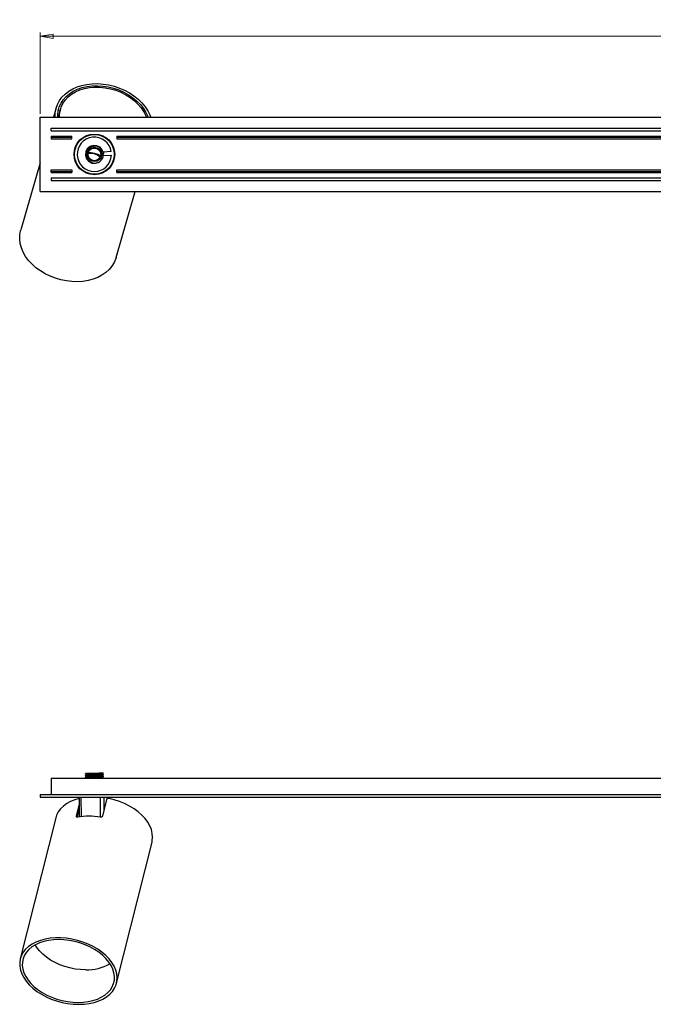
# Model space of a CAD drawing. Header units: millimetres. Extents: x 374 to 1056, y 319 to 621.
# Tile 2 of 4: x 539 to 715, y 349 to 621. Entities that reach past the tile are written whole.
import ezdxf

# ---------------------------------------------------------------- set-up
doc = ezdxf.new("R2010")
doc.units = ezdxf.units.MM
doc.styles.add('SLDTEXTSTYLE0', font='TXT', dxfattribs={"width": 0.75})
doc.dimstyles.new('SLDDIMSTYLE0', dxfattribs={"dimtxt": 3.5, "dimasz": 3.556, "dimexe": 0, "dimexo": 0.0625, "dimgap": 0.875, "dimtad": 1, "dimdec": 0, "dimlfac": 2, "dimrnd": 1e-09, "dimzin": 12, "dimdsep": 46, "dimtxsty": 'SLDTEXTSTYLE0', "dimblk1": 'CLOSED', "dimblk2": 'CLOSED', "dimsah": 1, "dimcen": 0.09, "dimadec": 0, "dimazin": 3, "dimtfac": 1, "dimtdec": 0, "dimtofl": 0, "dimtmove": 0, "dimatfit": 3, "dimldrblk": 'CLOSED', "dimfxl": 0, "dimfrac": 2, "dimtolj": 1, "dimtzin": 12, "dimarcsym": 0})

# ---------------------------------------------------------------- blocks, each defined once
blk = doc.blocks.new('_Closed')
at = {"color": 0, "linetype": 'ByBlock', "lineweight": -2}
for p, q in [((-1, 0.166667), (0, 0)), ((-1, 0.166667), (-1, -0.166667)), ((0, 0), (-1, -0.166667)), ((0, 0), (-1, 0))]:
    blk.add_line(p, q, dxfattribs=at)
blk = doc.blocks.new('_D_3')
at = {"color": 7, "linetype": 'Continuous', "lineweight": 0}
for p, q in [((545.14, 595.33), (545.14, 617.76)), ((545.14, 616.76), (895.14, 616.76)), ((895.14, 595.33), (895.14, 617.76))]:
    blk.add_line(p, q, dxfattribs=at)
at = {"color": 7, "linetype": 'Continuous', "lineweight": 18, "xscale": 3.556, "yscale": 3.556, "rotation": 180.0000000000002}
blk.add_blockref('_Closed', (545.14, 616.76, 15.48), dxfattribs=at)
at = {"color": 7, "linetype": 'Continuous', "lineweight": 18, "xscale": 3.556, "yscale": 3.556}
blk.add_blockref('_Closed', (895.14, 616.76, 15.48), dxfattribs=at)
at = {"color": 7, "linetype": 'Continuous', "lineweight": 18, "insert": (718.23, 621.27), "char_height": 3.5, "attachment_point": 1, "style": 'SLDTEXTSTYLE0'}
blk.add_mtext('700', dxfattribs=at)

msp = doc.modelspace()

# ---------------------------------------------------------------- linework, layer by layer
at = {"color": 7, "linetype": 'Continuous', "lineweight": 25}
for p, q in [((549.567, 596.944), (548.806, 594.327)), ((550.767, 596.595), (550.58, 595.953)), ((545.144, 573.827), (545.144, 594.327)), ((545.144, 594.327), (895.144, 594.327)), ((550, 594.818), (550.34, 594.719)), ((550.65, 596.191), (550.181, 596.327)), ((548.144, 590.577), (548.144, 591.327)), ((548.144, 591.327), (892.144, 591.327)), ((548.144, 590.577), (892.144, 590.577)), ((548.144, 589.077), (553.894, 589.077)), ((548.144, 589.077), (548.144, 588.825)), ((548.144, 588.825), (548.144, 588.327)), ((548.144, 588.825), (553.894, 588.825)), ((553.894, 588.825), (553.894, 589.077)), ((553.894, 588.327), (553.894, 588.825)), ((557.667, 588.987), (557.714, 589.15)), ((558.408, 589.295), (558.45, 589.44)), ((558.813, 589.542), (559.063, 589.469)), ((558.947, 589.573), (559.209, 589.497)), ((566.394, 589.077), (818.894, 589.077)), ((566.394, 589.077), (566.394, 588.825)), ((566.394, 588.825), (566.394, 588.327)), ((566.394, 588.825), (818.894, 588.825)), ((548.144, 588.327), (553.894, 588.327)), ((554.874, 585.648), (554.765, 585.722)), ((555.076, 586.213), (554.972, 586.287)), ((555.242, 586.571), (555.14, 586.645)), ((563.841, 588.15), (564.103, 588.073)), ((563.949, 588.048), (564.199, 587.976)), ((564.451, 587.695), (564.409, 587.55)), ((564.916, 587.055), (564.869, 586.893)), ((566.394, 588.327), (818.894, 588.327)), ((557.649, 583.92), (557.671, 583.917)), ((557.864, 585.006), (557.815, 585.021)), ((564.834, 584.829), (562.665, 584.713)), ((562.665, 584.713), (562.687, 584.304)), ((562.719, 583.714), (564.888, 583.83)), ((565.695, 583.168), (565.568, 583.161)), ((565.746, 583.56), (565.619, 583.552)), ((545.144, 581.738), (539.756, 563.211)), ((555.373, 581.098), (555.42, 581.261)), ((565.567, 582.581), (565.436, 582.576)), ((548.144, 579.329), (548.144, 579.827)), ((548.144, 579.827), (553.894, 579.827)), ((548.144, 579.329), (553.894, 579.329)), ((548.144, 579.077), (548.144, 579.329)), ((548.144, 579.077), (553.894, 579.077)), ((548.144, 577.577), (548.144, 576.827)), ((548.144, 577.577), (892.144, 577.577)), ((553.894, 579.827), (553.894, 579.329)), ((553.894, 579.329), (553.894, 579.077)), ((562.622, 579.166), (562.574, 579.004)), ((566.394, 579.329), (566.394, 579.827)), ((566.394, 579.827), (818.894, 579.827)), ((566.394, 579.329), (818.894, 579.329)), ((566.394, 579.077), (566.394, 579.329)), ((566.394, 579.077), (818.894, 579.077)), ((548.144, 576.827), (892.144, 576.827)), ((545.144, 573.827), (895.144, 573.827)), ((566.162, 555.531), (571.483, 573.827)), ((548.144, 411.498), (548.144, 406.998)), ((548.144, 411.498), (892.144, 411.498)), ((557.644, 412.733), (557.644, 412.671)), ((557.644, 412.233), (557.644, 412.171)), ((557.644, 411.733), (557.644, 411.671)), ((557.915, 412.514), (557.915, 412.392)), ((557.915, 412.014), (557.915, 411.892)), ((557.915, 411.514), (557.915, 411.498)), ((557.928, 412.898), (557.938, 412.894)), ((561.348, 412.898), (562.545, 412.898)), ((562.374, 412.639), (562.374, 412.762)), ((562.374, 412.139), (562.374, 412.262)), ((562.374, 411.639), (562.374, 411.762)), ((562.644, 412.421), (562.644, 412.483)), ((562.644, 411.921), (562.644, 411.983)), ((545.144, 406.998), (545.144, 406.248)), ((545.144, 406.998), (895.144, 406.998)), ((545.144, 406.248), (895.144, 406.248)), ((555.894, 406.158), (555.884, 406.248)), ((555.894, 406.154), (555.952, 400.766)), ((561.858, 406.153), (556.434, 406.153)), ((564.365, 406.153), (562.788, 406.153)), ((564.391, 405.837), (564.395, 406.154)), ((555.162, 400.978), (555.917, 403.98)), ((563.532, 405.623), (562.364, 400.978)), ((549.435, 400.496), (539.624, 361.482)), ((555.383, 400.689), (555.929, 402.861)), ((566.294, 354.775), (576.105, 393.789))]:
    msp.add_line(p, q, dxfattribs=at)
at = {"color": 8, "linetype": 'Continuous', "lineweight": 25}
for p, q in [((556.431, 406.248), (556.434, 406.153)), ((556.434, 406.153), (556.492, 400.838)), ((561.826, 400.691), (561.858, 406.153)), ((561.855, 406.248), (561.858, 406.153)), ((562.788, 406.153), (562.766, 402.579)), ((562.797, 406.248), (562.788, 406.153)), ((564.362, 405.844), (564.365, 406.153)), ((564.375, 406.248), (564.365, 406.153)), ((555.162, 400.978), (555.235, 400.745))]:
    msp.add_line(p, q, dxfattribs=at)
at = {"color": 7, "linetype": 'Continuous', "lineweight": 25, "flags": 128}
for points in [[(549.275, 594.327), (549.267, 594.516), (549.314, 595.685), (549.532, 596.821), (549.92, 597.91), (550.472, 598.937), (551.182, 599.89), (552.039, 600.757), (553.033, 601.525), (554.152, 602.186), (555.381, 602.731), (556.704, 603.153), (558.105, 603.446), (559.565, 603.607), (561.067, 603.634), (562.59, 603.527), (564.115, 603.286), (565.623, 602.916), (567.095, 602.42), (568.512, 601.805), (569.855, 601.078), (571.108, 600.25), (572.254, 599.331), (573.279, 598.332), (574.169, 597.266), (574.914, 596.147), (575.504, 594.99), (575.765, 594.327)], [(550.008, 594.327), (550.004, 594.971), (550.134, 596.101), (550.436, 597.189), (550.907, 598.222), (551.54, 599.185), (552.327, 600.065), (553.257, 600.849), (554.317, 601.528), (555.493, 602.091), (556.768, 602.531), (558.125, 602.843), (559.546, 603.021), (561.01, 603.063), (562.499, 602.97), (563.992, 602.741), (565.468, 602.381), (566.907, 601.893), (568.289, 601.286), (569.596, 600.566), (570.81, 599.745), (571.913, 598.832), (572.892, 597.842), (573.732, 596.786), (574.422, 595.68), (574.953, 594.539), (575.032, 594.327)], [(550.497, 594.327), (550.497, 594.946), (550.635, 596.064), (550.95, 597.14), (551.438, 598.156), (552.09, 599.099), (552.897, 599.955), (553.848, 600.712), (554.929, 601.357), (556.125, 601.883), (557.417, 602.28), (558.786, 602.544), (560.214, 602.671), (561.679, 602.658), (563.16, 602.507), (564.635, 602.218), (566.083, 601.797), (567.483, 601.249), (568.814, 600.583), (570.058, 599.808), (571.195, 598.935), (572.209, 597.978), (573.087, 596.949), (573.814, 595.865), (574.38, 594.74), (574.543, 594.327)], [(550.311, 594.327), (550.448, 595.422), (550.58, 595.953)], [(562.604, 584.06), (562.629, 584.35), (562.335, 585.281), (561.708, 586.027), (560.843, 586.477), (559.871, 586.562), (558.941, 586.268), (558.194, 585.64), (557.744, 584.775), (557.659, 583.803), (557.953, 582.873), (558.581, 582.126), (559.446, 581.676), (560.418, 581.592), (561.348, 581.886), (561.348, 581.886)], [(560.215, 584.321), (559.271, 584.527), (558.473, 584.596)], [(561.833, 583.618), (561.123, 583.988), (560.215, 584.321)], [(556.447, 580.005), (556.414, 580.02), (556.103, 580.164)], [(561.457, 578.607), (561.117, 578.652), (561.081, 578.657)], [(566.162, 555.531), (566.075, 555.253), (565.621, 554.174), (565.003, 553.163), (564.227, 552.233), (563.304, 551.396), (562.247, 550.663), (561.068, 550.044), (559.784, 549.546), (558.411, 549.177), (556.966, 548.94), (555.47, 548.839), (553.941, 548.875), (552.399, 549.049), (550.864, 549.357), (549.356, 549.795), (547.896, 550.358), (546.501, 551.039), (545.191, 551.829), (543.982, 552.716), (542.89, 553.691), (541.929, 554.739), (541.112, 555.848), (540.45, 557.003), (539.95, 558.189), (539.62, 559.39), (539.464, 560.591), (539.484, 561.776), (539.68, 562.929), (539.756, 563.211)], [(576.105, 393.789), (576.19, 394.189), (576.278, 395.191), (576.193, 396.218), (575.936, 397.257), (575.511, 398.295), (574.924, 399.318), (574.181, 400.313), (573.292, 401.267), (572.269, 402.169), (571.125, 403.007), (569.874, 403.769), (568.532, 404.447), (567.116, 405.032), (565.645, 405.516), (564.137, 405.893)], [(564.405, 406.248), (564.405, 406.246), (564.395, 406.149)], [(555.897, 405.873), (554.701, 405.516), (553.53, 405.032), (552.477, 404.447), (551.556, 403.769), (550.778, 403.007), (550.153, 402.169), (549.689, 401.267), (549.435, 400.496)], [(555.812, 348.928), (557.299, 348.988), (558.729, 349.167), (560.083, 349.463), (561.345, 349.872), (562.497, 350.388), (563.526, 351.006), (564.416, 351.716), (565.157, 352.51), (565.739, 353.377), (566.154, 354.306), (566.397, 355.285), (566.466, 356.301), (566.358, 357.341), (566.075, 358.391), (565.621, 359.438), (565.003, 360.468), (564.227, 361.467), (563.304, 362.422), (562.247, 363.322), (561.068, 364.154), (559.784, 364.907), (558.411, 365.572), (556.966, 366.14), (555.47, 366.604), (553.941, 366.957), (552.399, 367.195), (550.864, 367.315), (549.356, 367.315), (547.896, 367.195), (546.501, 366.957), (545.191, 366.604), (543.982, 366.14), (542.89, 365.572), (541.929, 364.907), (541.112, 364.154), (540.45, 363.322), (539.95, 362.422), (539.62, 361.467), (539.464, 360.468), (539.484, 359.438), (539.68, 358.391), (540.049, 357.341), (540.586, 356.301), (541.284, 355.285), (542.135, 354.306), (543.126, 353.377), (544.246, 352.51), (545.479, 351.716), (546.81, 351.006), (548.221, 350.388), (549.694, 349.872), (551.21, 349.463), (552.748, 349.167), (554.289, 348.988), (555.812, 348.928)], [(555.657, 349.429), (557.088, 349.488), (558.463, 349.664), (559.763, 349.954), (560.972, 350.355), (562.072, 350.861), (563.049, 351.465), (563.89, 352.159), (564.583, 352.934), (565.118, 353.779), (565.489, 354.683), (565.691, 355.634), (565.721, 356.618), (565.577, 357.623), (565.264, 358.634), (564.784, 359.639), (564.143, 360.623), (563.352, 361.574), (562.42, 362.478), (561.361, 363.323), (560.187, 364.098), (558.916, 364.792), (557.564, 365.397), (556.15, 365.902), (554.693, 366.303), (553.212, 366.593), (551.728, 366.769), (550.261, 366.828), (548.83, 366.769), (547.455, 366.593), (546.154, 366.303), (544.946, 365.902), (543.845, 365.397), (542.868, 364.792), (542.028, 364.098), (541.335, 363.323), (540.8, 362.478), (540.428, 361.574), (540.227, 360.623), (540.197, 359.639), (540.34, 358.634), (540.654, 357.623), (541.134, 356.618), (541.774, 355.634), (542.566, 354.683), (543.497, 353.779), (544.557, 352.934), (545.731, 352.159), (547.002, 351.465), (548.354, 350.861), (549.768, 350.355), (551.225, 349.954), (552.705, 349.664), (554.189, 349.488), (555.657, 349.429)], [(557.739, 358.458), (556.302, 358.517), (554.848, 358.693), (553.398, 358.982), (551.972, 359.381), (550.592, 359.885), (549.275, 360.487), (548.04, 361.177), (546.906, 361.947), (545.887, 362.785), (544.998, 363.679), (544.251, 364.618), (543.781, 365.362)]]:
    msp.add_lwpolyline(points, dxfattribs=at)
at = {"color": 7, "linetype": 'Continuous', "lineweight": 25}
for radius in [5.625, 5.5, 2, 1.75]:
    msp.add_circle((560.144, 584.077), radius, dxfattribs=at)
for centre, radius, start, end in [((560.144, 584.077), 4.75, 9.11244, 357.02779), ((559.006, 580.276), 4.075, 73.33513, 98.41309), ((559.067, 580.258), 4.075, 49.15359, 74.23154), ((560.144, 584.077), 2.5, 298.78334, 343.78334), ((562.341, 583.012), 0.666, 69.98221, 154.45035), ((558.642, 382.182), 18.774, 80.43185, 99.56815), ((558.152, 370.983), 12.531, 268.11495, 300.26325)]:
    msp.add_arc(centre, radius, start, end, dxfattribs=at)
at = {"color": 8, "linetype": 'Continuous', "lineweight": 25}
for centre, major_axis, start_param, end_param in [((556.644, 406.148), (0.75, -0.005), 1.8539721, 3.1413557), ((563.645, 406.148), (0.75, 0.005), 6.0000857, 6.2834197)]:
    msp.add_ellipse(centre, major_axis=major_axis, ratio=0.0039601, start_param=start_param, end_param=end_param, dxfattribs=at)
at = {"color": 7, "linetype": 'Continuous', "lineweight": 25}
msp.add_ellipse((562.067, 406.148), major_axis=(0.75, 0.003), ratio=0.0072099, start_param=0.2829687, end_param=1.8536888, dxfattribs=at)
for points, knots in [([(559.9, 586.293), (559.818, 586.281), (559.488, 586.233), (558.939, 586.001), (558.369, 585.495), (558.001, 584.828), (557.897, 584.243), (557.922, 583.914), (557.928, 583.833)], [0, 0, 0, 0, 0.0718003, 0.2864477, 0.5010951, 0.7157425, 0.93039, 1, 1, 1, 1]), ([(562.545, 583.379), (562.578, 583.601), (562.653, 584.095), (562.474, 584.865), (562.044, 585.574), (561.402, 586.079), (560.655, 586.35), (560.146, 586.311), (559.9, 586.293)], [0, 0, 0, 0, 0.1447851, 0.3218779, 0.4990278, 0.6725153, 0.8417663, 1, 1, 1, 1]), ([(557.928, 583.833), (557.959, 583.609), (558.019, 583.162), (558.374, 582.535), (558.916, 582.012), (559.643, 581.683), (560.45, 581.603), (561.026, 581.736), (561.311, 581.868), (561.348, 581.886)], [0, 0, 0, 0, 0.1450275, 0.289979, 0.4565451, 0.6257021, 0.7965043, 0.9735441, 1, 1, 1, 1]), ([(557.919, 412.894), (557.874, 412.868), (557.783, 412.816), (557.693, 412.764), (557.648, 412.737)], [0, 0, 0, 0, 0.4999633, 1, 1, 1, 1]), ([(557.648, 412.666), (557.693, 412.64), (557.782, 412.589), (557.871, 412.537), (557.915, 412.512)], [0, 0, 0, 0, 0.5077733, 1, 1, 1, 1]), ([(557.919, 412.394), (557.874, 412.368), (557.783, 412.316), (557.693, 412.264), (557.648, 412.237)], [0, 0, 0, 0, 0.4999633, 1, 1, 1, 1]), ([(557.648, 412.166), (557.693, 412.14), (557.782, 412.089), (557.871, 412.037), (557.915, 412.012)], [0, 0, 0, 0, 0.5077733, 1, 1, 1, 1]), ([(557.919, 411.894), (557.874, 411.868), (557.783, 411.816), (557.693, 411.764), (557.648, 411.737)], [0, 0, 0, 0, 0.49996327, 1, 1, 1, 1]), ([(557.648, 411.666), (557.693, 411.64), (557.782, 411.589), (557.871, 411.537), (557.915, 411.512)], [0, 0, 0, 0, 0.5077733, 1, 1, 1, 1]), ([(557.683, 412.733), (557.672, 412.736), (557.62, 412.75), (557.914, 412.773), (558.536, 412.805), (559.427, 412.836), (560.433, 412.867), (561.043, 412.888), (561.348, 412.898)], [0, 0, 0, 0, 0.0526917, 0.2421534, 0.431615, 0.6210767, 0.8105383, 1, 1, 1, 1]), ([(562.545, 412.898), (562.417, 412.888), (562.162, 412.867), (561.375, 412.836), (560.426, 412.805), (559.429, 412.773), (558.535, 412.742), (557.914, 412.711), (557.62, 412.687), (557.672, 412.674), (557.683, 412.671)], [0, 0, 0, 0, 0.1373983, 0.2747965, 0.4121948, 0.549593, 0.6869913, 0.8243895, 0.9617878, 1, 1, 1, 1]), ([(557.683, 412.233), (557.672, 412.236), (557.62, 412.25), (557.914, 412.273), (558.535, 412.305), (559.429, 412.336), (560.424, 412.367), (561.382, 412.398), (562.137, 412.43), (562.592, 412.458), (562.602, 412.476), (562.606, 412.483)], [0, 0, 0, 0, 0.0347641, 0.1597641, 0.2847641, 0.4097641, 0.5347641, 0.6597641, 0.7847641, 0.9097641, 1, 1, 1, 1]), ([(562.594, 412.416), (562.589, 412.41), (562.576, 412.394), (562.135, 412.367), (561.382, 412.336), (560.424, 412.305), (559.43, 412.273), (558.535, 412.242), (557.914, 412.211), (557.62, 412.187), (557.672, 412.174), (557.683, 412.171)], [0, 0, 0, 0, 0.07364895, 0.20092797, 0.32820699, 0.455486, 0.58276502, 0.71004404, 0.83732306, 0.96460207, 1, 1, 1, 1]), ([(557.683, 411.733), (557.672, 411.736), (557.62, 411.75), (557.914, 411.773), (558.535, 411.805), (559.429, 411.836), (560.424, 411.867), (561.382, 411.898), (562.137, 411.93), (562.592, 411.958), (562.602, 411.976), (562.606, 411.983)], [0, 0, 0, 0, 0.0347641, 0.1597641, 0.2847641, 0.4097641, 0.5347641, 0.6597641, 0.7847641, 0.9097641, 1, 1, 1, 1]), ([(562.594, 411.916), (562.589, 411.91), (562.576, 411.894), (562.135, 411.867), (561.382, 411.836), (560.424, 411.805), (559.43, 411.773), (558.535, 411.742), (557.914, 411.711), (557.62, 411.687), (557.672, 411.674), (557.683, 411.671)], [0, 0, 0, 0, 0.0736489, 0.200928, 0.328207, 0.455486, 0.582765, 0.710044, 0.8373231, 0.9646021, 1, 1, 1, 1]), ([(562.339, 412.64), (562.336, 412.632), (562.327, 412.614), (561.922, 412.586), (561.248, 412.555), (560.394, 412.523), (559.507, 412.492), (558.708, 412.461), (558.161, 412.43), (557.899, 412.407), (557.934, 412.396), (557.938, 412.394)], [0, 0, 0, 0, 0.0920271, 0.2194934, 0.3469596, 0.4744259, 0.6018922, 0.7293585, 0.8568247, 0.984291, 1, 1, 1, 1]), ([(562.339, 412.14), (562.336, 412.132), (562.327, 412.114), (561.922, 412.086), (561.248, 412.055), (560.394, 412.023), (559.507, 411.992), (558.708, 411.961), (558.161, 411.93), (557.899, 411.907), (557.934, 411.896), (557.938, 411.894)], [0, 0, 0, 0, 0.0920271, 0.2194934, 0.3469596, 0.4744259, 0.6018922, 0.7293585, 0.8568247, 0.984291, 1, 1, 1, 1]), ([(562.328, 412.76), (562.324, 412.754), (562.312, 412.738), (561.919, 412.711), (561.248, 412.68), (560.394, 412.648), (559.507, 412.617), (558.709, 412.586), (558.156, 412.555), (557.893, 412.531), (557.939, 412.517), (557.949, 412.515)], [0, 0, 0, 0, 0.07244997, 0.19987247, 0.32729497, 0.45471746, 0.58213996, 0.70956246, 0.83698495, 0.96440745, 1, 1, 1, 1]), ([(562.328, 412.26), (562.324, 412.254), (562.312, 412.238), (561.919, 412.211), (561.248, 412.18), (560.394, 412.148), (559.507, 412.117), (558.709, 412.086), (558.156, 412.055), (557.893, 412.031), (557.939, 412.017), (557.949, 412.015)], [0, 0, 0, 0, 0.07245, 0.1998725, 0.327295, 0.4547175, 0.58214, 0.7095625, 0.836985, 0.9644075, 1, 1, 1, 1]), ([(562.328, 411.76), (562.324, 411.754), (562.312, 411.738), (561.919, 411.711), (561.248, 411.68), (560.394, 411.648), (559.507, 411.617), (558.709, 411.586), (558.156, 411.555), (557.893, 411.531), (557.939, 411.517), (557.949, 411.515)], [0, 0, 0, 0, 0.07245, 0.1998725, 0.327295, 0.4547175, 0.58214, 0.7095625, 0.836985, 0.9644075, 1, 1, 1, 1]), ([(557.928, 412.898), (557.959, 412.898), (558.019, 412.898), (558.374, 412.898), (558.916, 412.898), (559.643, 412.898), (560.45, 412.898), (561.026, 412.898), (561.311, 412.898), (561.348, 412.898)], [0, 0, 0, 0, 0.1450275, 0.289979, 0.4565451, 0.6257021, 0.7965043, 0.9735441, 1, 1, 1, 1]), ([(562.339, 411.64), (562.336, 411.632), (562.327, 411.614), (561.921, 411.586), (561.249, 411.555), (560.447, 411.525), (559.927, 411.507), (559.695, 411.498)], [0, 0, 0, 0, 0.1596587, 0.3808011, 0.6019436, 0.823086, 1, 1, 1, 1]), ([(562.37, 412.759), (562.415, 412.786), (562.505, 412.838), (562.595, 412.89), (562.641, 412.916)], [0, 0, 0, 0, 0.49996638, 1, 1, 1, 1]), ([(562.37, 412.259), (562.415, 412.286), (562.505, 412.338), (562.595, 412.39), (562.641, 412.416)], [0, 0, 0, 0, 0.4999664, 1, 1, 1, 1]), ([(562.37, 411.759), (562.415, 411.786), (562.505, 411.838), (562.595, 411.89), (562.641, 411.916)], [0, 0, 0, 0, 0.4999664, 1, 1, 1, 1]), ([(562.641, 412.487), (562.596, 412.514), (562.507, 412.565), (562.418, 412.617), (562.374, 412.642)], [0, 0, 0, 0, 0.5075283, 1, 1, 1, 1]), ([(562.641, 411.987), (562.596, 412.014), (562.507, 412.065), (562.418, 412.117), (562.374, 412.142)], [0, 0, 0, 0, 0.5075283, 1, 1, 1, 1]), ([(562.622, 411.498), (562.583, 411.521), (562.5, 411.569), (562.418, 411.617), (562.374, 411.642)], [0, 0, 0, 0, 0.470294, 1, 1, 1, 1]), ([(564.137, 405.893), (564.076, 405.901), (563.955, 405.917), (563.78, 405.879), (563.64, 405.801), (563.56, 405.708), (563.539, 405.645), (563.532, 405.623)], [0, 0, 0, 0, 0.2275837, 0.4554043, 0.6765559, 0.888193, 1, 1, 1, 1]), ([(555.522, 400.695), (555.47, 400.69), (555.368, 400.679), (555.246, 400.719), (555.169, 400.797), (555.146, 400.891), (555.158, 400.955), (555.162, 400.978)], [0, 0, 0, 0, 0.2233625, 0.4467857, 0.6679299, 0.8821371, 1, 1, 1, 1]), ([(562.364, 400.978), (562.348, 400.939), (562.317, 400.859), (562.207, 400.766), (562.063, 400.704), (561.907, 400.68), (561.806, 400.69), (561.763, 400.695)], [0, 0, 0, 0, 0.2054225, 0.4107139, 0.6196713, 0.8359707, 1, 1, 1, 1])]:
    msp.add_open_spline(points, degree=3, knots=knots, dxfattribs=at)

# ---------------------------------------------------------------- dimensions: what is measured, and where the dimension line sits
at = {"color": 7, "linetype": 'Continuous', "lineweight": 18}
dim = msp.add_linear_dim(base=(895.144, 616.756), p1=(545.144, 594.327), p2=(895.144, 594.327), dimstyle='SLDDIMSTYLE0', dxfattribs=at)
dim.commit()
dim.dimension.update_dxf_attribs({"geometry": '_D_3', "text_midpoint": (722.112, 616.756), "dimtype": 160})

doc.saveas('drawing.dxf')
